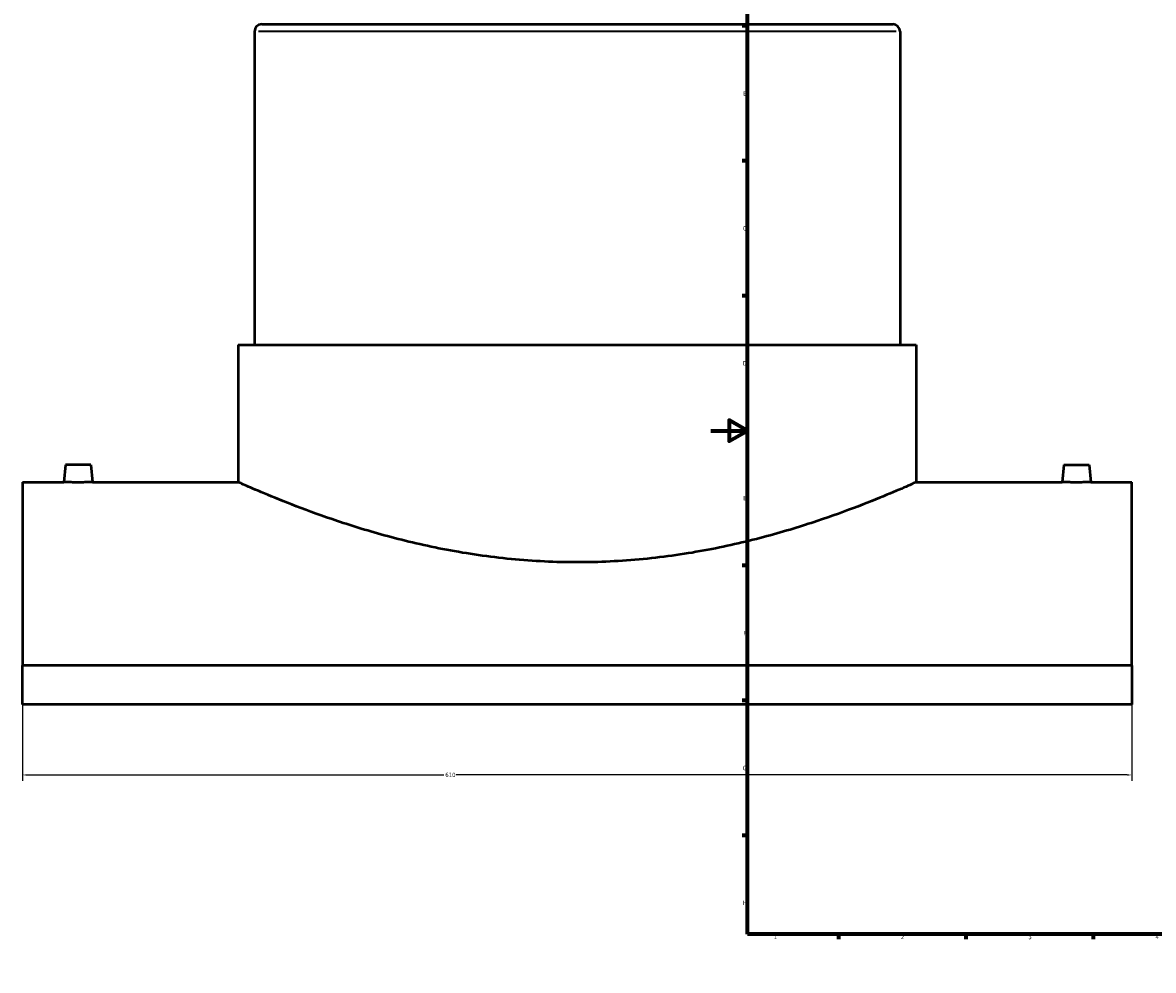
# Model space of a CAD drawing. Header units: millimetres. Extents: x -379 to 1600, y -536 to 1147.
# Tile 1 of 5: x -379 to 243, y 0 to 522. Entities that reach past the tile are written whole.
import ezdxf

# ---------------------------------------------------------------- set-up
doc = ezdxf.new("R2010")
doc.units = ezdxf.units.MM
for name, color, linetype, lineweight in [('Border (ANSI)', 7, 'Continuous', 70), ('Dimension (ANSI)', 7, 'Continuous', 25), ('Visible (ANSI)', 7, 'Continuous', 50), ('Visible Narrow (ANSI)', 7, 'Continuous', 35)]:
    doc.layers.add(name, color=color, linetype=linetype, lineweight=lineweight)
doc.styles.add('Note Text (ANSI)', font='tahoma.ttf')
doc.dimstyles.new('Default - mm (ANSI)', dxfattribs={"dimtxt": 2.4, "dimasz": 2.5, "dimexe": 3.175, "dimexo": 1.6002, "dimgap": 0.8, "dimtad": 0, "dimtoh": 1, "dimdec": 0, "dimrnd": 1e-08, "dimzin": 4, "dimdsep": 46, "dimtxsty": 'Note Text (ANSI)', "dimcen": 0.09, "dimdle": 10, "dimclrd": 256, "dimclre": 256, "dimclrt": 5, "dimadec": 1, "dimazin": 1, "dimtfac": 1.27, "dimtofl": 0, "dimtmove": 0, "dimatfit": 3, "dimfxl": 1, "dimtolj": 1, "dimtzin": 4, "dimlwd": -1, "dimlwe": -1, "dimarcsym": 0})

# ---------------------------------------------------------------- blocks, each defined once
blk = doc.blocks.new('Borders Default Border')
at = {"layer": 'Border (ANSI)'}
for p, q in [((70.08, 574), (70.08, 576.8)), ((140.17, 574), (140.17, 576.8)), ((210.25, 574), (210.25, 576.8)), ((280.33, 574), (280.33, 576.8)), ((350.42, 574), (350.42, 576.8)), ((490.58, 574), (490.58, 576.8)), ((560.67, 574), (560.67, 576.8)), ((630.75, 574), (630.75, 576.8)), ((700.83, 574), (700.83, 576.8)), ((770.92, 574), (770.92, 576.8)), ((20, 519.75), (17.2, 519.75)), ((821, 519.75), (823.8, 519.75)), ((20, 445.5), (17.2, 445.5)), ((821, 445.5), (823.8, 445.5)), ((20, 371.25), (17.2, 371.25)), ((821, 371.25), (823.8, 371.25)), ((20, 222.75), (17.2, 222.75)), ((821, 222.75), (823.8, 222.75)), ((20, 148.5), (17.2, 148.5)), ((821, 148.5), (823.8, 148.5)), ((20, 74.25), (17.2, 74.25)), ((821, 74.25), (823.8, 74.25)), ((70.08, 20), (70.08, 17.2)), ((140.17, 20), (140.17, 17.2)), ((210.25, 20), (210.25, 17.2)), ((280.33, 20), (280.33, 17.2)), ((350.42, 20), (350.42, 17.2)), ((490.58, 20), (490.58, 17.2)), ((560.67, 20), (560.67, 17.2)), ((630.75, 20), (630.75, 17.2)), ((700.83, 20), (700.83, 17.2)), ((770.92, 20), (770.92, 17.2))]:
    blk.add_line(p, q, dxfattribs=at)
at = {"layer": 'Border (ANSI)', "flags": 128}
for points in [[(420.5, 594), (420.5, 574), (414.73, 584), (426.27, 584), (420.5, 574)], [(20, 20), (20, 574), (821, 574), (821, 20), (20, 20)], [(0, 297), (20, 297), (10, 302.77), (10, 291.23), (20, 297)], [(841, 297), (821, 297), (831, 302.77), (831, 291.23), (821, 297)], [(420.5, 0), (420.5, 20), (414.73, 10), (426.27, 10), (420.5, 20)]]:
    blk.add_lwpolyline(points, dxfattribs=at)
at = {"layer": 'Border (ANSI)', "color": 5, "true_color": 0x0000ff, "char_height": 2.4, "attachment_point": 7, "style": 'Note Text (ANSI)'}
for s, insert in [('1', (34.5, 574.4)), ('2', (104.4, 574.4)), ('3', (174.46, 574.35)), ('4', (244.45, 574.4)), ('5', (314.67, 574.35)), ('6', (384.69, 574.35)), ('7', (454.8, 574.4)), ('8', (524.84, 574.35)), ('9', (594.92, 574.35)), ('10', (664.35, 574.35)), ('11', (734.43, 574.4)), ('12', (804.52, 574.4)), ('A', (17.38, 555.68)), ('A', (821.58, 555.68)), ('B', (17.67, 481.43)), ('B', (821.87, 481.43)), ('C', (17.51, 407.13)), ('C', (821.71, 407.13)), ('D', (17.52, 332.93)), ('D', (821.72, 332.93)), ('E', (17.71, 258.68)), ('E', (821.91, 258.68)), ('F', (17.78, 184.43)), ('F', (821.98, 184.43)), ('G', (17.4, 110.13)), ('G', (821.6, 110.13)), ('H', (17.53, 35.93)), ('H', (821.73, 35.93)), ('1', (34.5, 17.2)), ('2', (104.4, 17.2)), ('3', (174.46, 17.15)), ('4', (244.45, 17.2)), ('5', (314.67, 17.15)), ('6', (384.69, 17.15)), ('7', (454.8, 17.2)), ('8', (524.84, 17.15)), ('9', (594.92, 17.15)), ('10', (664.35, 17.15)), ('11', (734.43, 17.2)), ('12', (804.52, 17.2))]:
    blk.add_mtext(s, dxfattribs=dict(at, insert=insert))
blk = doc.blocks.new('*D6')
at = {"layer": 'Defpoints', "color": 0, "transparency": 16777216}
for p in [(-378.54, 167.83), (231.46, 167.83), (231.46, 107.54)]:
    blk.add_point(p, dxfattribs=at)
at = {"layer": 'Dimension (ANSI)', "transparency": 16777216}
for p, q in [((-378.54, 166.23), (-378.54, 104.37)), ((231.46, 166.23), (231.46, 104.37)), ((-376.04, 107.54), (-146.91, 107.54)), ((228.96, 107.54), (-140.17, 107.54))]:
    blk.add_line(p, q, dxfattribs=at)
for points in [[(-376.04, 107.96), (-376.04, 107.13), (-378.54, 107.54)], [(228.96, 107.96), (228.96, 107.13), (231.46, 107.54)]]:
    blk.add_solid(points, dxfattribs=at)
at = {"layer": 'Dimension (ANSI)', "color": 5, "transparency": 16777216, "insert": (-146.11, 108.79), "char_height": 2.4, "attachment_point": 1, "style": 'Note Text (ANSI)'}
blk.add_mtext('\\A1;610', dxfattribs=at)

msp = doc.modelspace()

# ---------------------------------------------------------------- linework, layer by layer
at = {"layer": 'Visible (ANSI)'}
for p, q in [((-251.04, 516.64), (-251.04, 344.24)), ((-247.04, 520.64), (99.96, 520.64)), ((103.96, 516.64), (103.96, 344.24)), ((-259.92, 344.24), (112.83, 344.24)), ((-259.92, 344.24), (-259.92, 268.64)), ((112.83, 344.24), (112.83, 268.64)), ((-355.04, 278.24), (-355.88, 268.64)), ((-341.04, 278.24), (-355.04, 278.24)), ((-341.04, 278.24), (-340.2, 268.64)), ((193.96, 278.24), (193.12, 268.64)), ((193.96, 278.24), (207.96, 278.24)), ((207.96, 278.24), (208.8, 268.64)), ((-378.54, 268.64), (-378.54, 167.83)), ((-378.54, 268.64), (-355.88, 268.64)), ((-340.2, 268.64), (-259.92, 268.64)), ((112.83, 268.64), (193.12, 268.64)), ((208.8, 268.64), (231.46, 268.64)), ((231.46, 167.83), (231.46, 268.64)), ((231.46, 167.83), (-378.54, 167.83)), ((-378.54, 146.39), (-378.54, 167.83)), ((231.46, 167.83), (231.46, 146.39)), ((231.46, 146.39), (-378.54, 146.39))]:
    msp.add_line(p, q, dxfattribs=at)
for centre, start, end in [((-247.04, 516.64), 90, 180), ((99.96, 516.64), 0, 90)]:
    msp.add_arc(centre, 4, start, end, dxfattribs=at)
for points, knots in [([(-340.2, 268.64), (-340.2, 268.64), (-340.4, 268.64), (-341.2, 268.63), (-341.8, 268.62), (-343.19, 268.6), (-344.07, 268.59), (-346.01, 268.57), (-347.06, 268.57), (-348.04, 268.57), (-349.03, 268.57), (-350.08, 268.57), (-352.01, 268.59), (-352.89, 268.6), (-354.28, 268.62), (-354.89, 268.63), (-355.68, 268.64), (-355.88, 268.64), (-355.88, 268.64)], [3.545373, 3.545373, 3.545373, 3.545373, 3.840793, 3.840793, 4.136213, 4.136213, 4.431688, 4.431688, 4.727164, 4.727164, 4.727164, 5.022639, 5.022639, 5.318115, 5.318115, 5.613535, 5.613535, 5.908955, 5.908955, 5.908955, 5.908955]), ([(112.83, 268.64), (112.83, 268.64), (112.55, 268.52), (111.37, 267.99), (110.48, 267.59), (106.88, 266.01), (103.24, 264.41), (93.67, 260.4), (87.74, 257.98), (74.12, 252.75), (66.42, 249.95), (50.06, 244.48), (40.81, 241.62), (20.63, 236.17), (9.7, 233.59), (-13.2, 229.25), (-25.18, 227.5), (-43.35, 225.73), (-49.44, 225.29), (-61.56, 224.7), (-67.59, 224.56), (-79.49, 224.56), (-85.52, 224.7), (-97.65, 225.29), (-103.73, 225.73), (-121.9, 227.5), (-133.88, 229.25), (-156.78, 233.59), (-167.71, 236.17), (-187.89, 241.62), (-197.14, 244.48), (-213.5, 249.95), (-221.2, 252.75), (-234.83, 257.98), (-240.75, 260.4), (-250.32, 264.41), (-253.96, 266.01), (-257.56, 267.59), (-258.45, 267.99), (-259.63, 268.52), (-259.92, 268.64), (-259.92, 268.64)], [28.52974, 28.52974, 28.52974, 28.52974, 30.311365, 30.311365, 32.09299, 32.09299, 35.656239, 35.656239, 39.219489, 39.219489, 42.782738, 42.782738, 46.351924, 46.351924, 49.92111, 49.92111, 53.490295, 53.490295, 55.274888, 55.274888, 57.059481, 57.059481, 58.844074, 58.844074, 60.628667, 60.628667, 64.197852, 64.197852, 67.767038, 67.767038, 71.336224, 71.336224, 74.899473, 74.899473, 78.462722, 78.462722, 82.025972, 82.025972, 83.807597, 83.807597, 85.589221, 85.589221, 85.589221, 85.589221]), ([(208.8, 268.64), (208.8, 268.64), (208.6, 268.64), (207.8, 268.63), (207.2, 268.62), (205.81, 268.6), (204.93, 268.59), (202.99, 268.57), (201.94, 268.57), (199.97, 268.57), (198.92, 268.57), (196.99, 268.59), (196.11, 268.6), (194.72, 268.62), (194.11, 268.63), (193.32, 268.64), (193.12, 268.64), (193.12, 268.64)], [1.181791, 1.181791, 1.181791, 1.181791, 1.477211, 1.477211, 1.772631, 1.772631, 2.068106, 2.068106, 2.363582, 2.363582, 2.659057, 2.659057, 2.954533, 2.954533, 3.249953, 3.249953, 3.545373, 3.545373, 3.545373, 3.545373])]:
    msp.add_open_spline(points, degree=3, knots=knots, dxfattribs=at)
at = {"layer": 'Visible Narrow (ANSI)'}
msp.add_line((101.77, 516.64), (-248.86, 516.64), dxfattribs=at)

# ---------------------------------------------------------------- block references
msp.add_blockref('Borders Default Border', (0, 0))

# ---------------------------------------------------------------- dimensions: what is measured, and where the dimension line sits
at = {"layer": 'Dimension (ANSI)'}
dim = msp.add_linear_dim(base=(231.46, 107.54), p1=(-378.54, 167.83), p2=(231.46, 167.83), dimstyle='Default - mm (ANSI)', override={"dimgap": 0.8, "dimtoh": 0, "dimdec": 0, "dimtol": 0, "dimlim": 0, "dimtp": 0, "dimtm": 0, "dimtdec": 2, "dimatfit": 1}, dxfattribs=at)
dim.commit()
dim.dimension.update_dxf_attribs({"geometry": '*D6', "text_midpoint": (-143.54, 107.54), "dimtype": 160})

doc.saveas('drawing.dxf')
